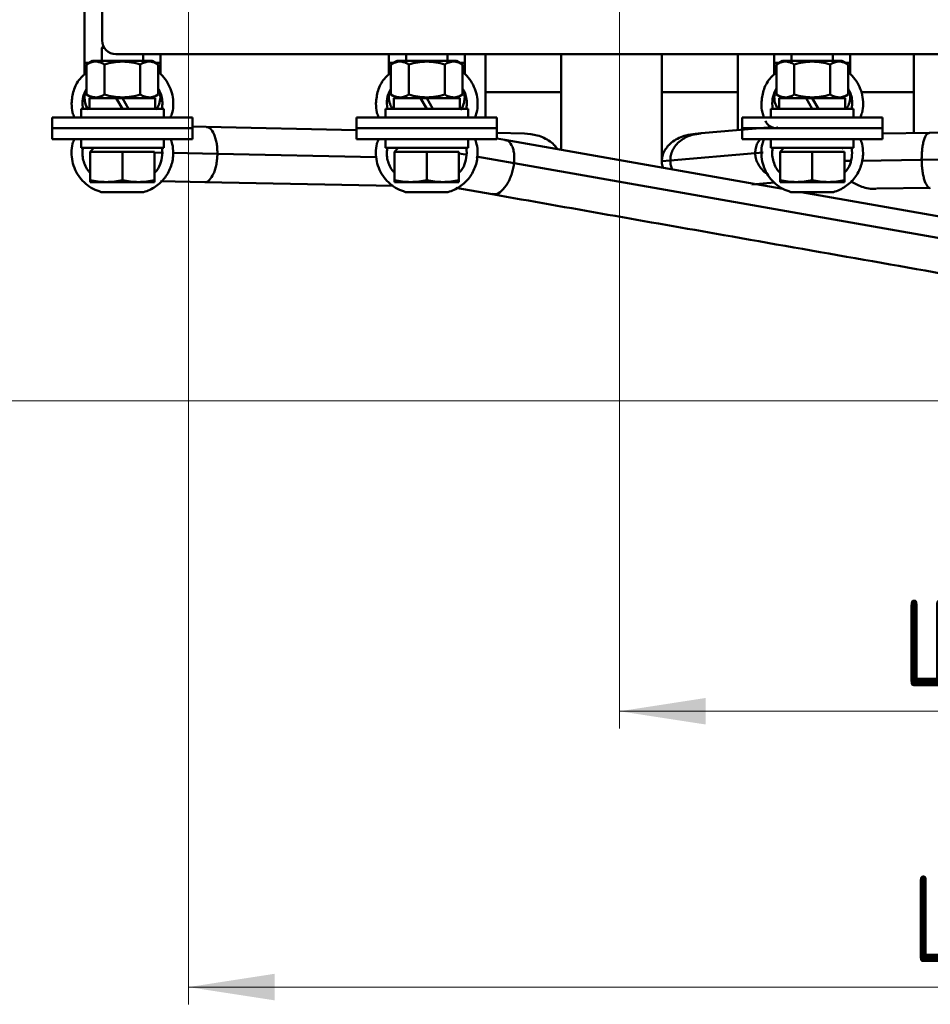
# Model space of a CAD drawing. Header units: millimetres. Extents: x 0 to 743, y 0 to 1050.
# Tile 4 of 7: x 179 to 311, y 634 to 777. Entities that reach past the tile are written whole.
import ezdxf

# ---------------------------------------------------------------- set-up
doc = ezdxf.new("R2010")
doc.units = ezdxf.units.MM
doc.header["$LTSCALE"] = 2.5
doc.linetypes.add('SLD-Сплошная', pattern=[0])
doc.styles.add('SLDTEXTSTYLE0', font='TXT', dxfattribs={"width": 0.7})
doc.styles.add('SLDTEXTSTYLE1', font='TXT', dxfattribs={"width": 0.7, "bigfont": 'bigfont'})
doc.dimstyles.new('SLDDIMSTYLE0', dxfattribs={"dimtxt": 12.5, "dimasz": 12.5, "dimexe": 0, "dimexo": 0.0625, "dimgap": 3.125, "dimtad": 2, "dimdec": 1, "dimrnd": 1e-09, "dimzin": 12, "dimdsep": 46, "dimtxsty": 'SLDTEXTSTYLE0', "dimsah": 1, "dimcen": 0.09, "dimadec": 0, "dimazin": 3, "dimtfac": 1, "dimtdec": 3, "dimtofl": 0, "dimtmove": 0, "dimatfit": 3, "dimfxl": 0, "dimfrac": 2, "dimtolj": 1, "dimtzin": 12, "dimarcsym": 0})

# ---------------------------------------------------------------- blocks, each defined once
blk = doc.blocks.new('_D_3')
at = {"color": 7, "linetype": 'SLD-Сплошная', "lineweight": 0}
for p, q in [((203.43, 789.87), (203.43, 634.1)), ((428.43, 789.87), (428.43, 634.1)), ((203.43, 636.6), (428.43, 636.6))]:
    blk.add_line(p, q, dxfattribs=at)
at = {"color": 7, "linetype": 'SLD-Сплошная', "lineweight": 18}
for points in [[(203.43, 636.6), (215.93, 634.68), (215.93, 638.53)], [(428.43, 636.6), (415.93, 638.53), (415.93, 634.68)]]:
    blk.add_solid(points, dxfattribs=at)
at = {"color": 7, "linetype": 'SLD-Сплошная', "lineweight": 18, "insert": (308.38, 652.72), "char_height": 12.5, "attachment_point": 1, "style": 'SLDTEXTSTYLE1'}
blk.add_mtext('Ш1', dxfattribs=at)
blk = doc.blocks.new('_D_4')
at = {"color": 7, "linetype": 'SLD-Сплошная', "lineweight": 0}
for p, q in [((265.93, 789.87), (265.93, 674.1)), ((365.93, 789.87), (365.93, 674.1)), ((265.93, 676.6), (365.93, 676.6))]:
    blk.add_line(p, q, dxfattribs=at)
at = {"color": 7, "linetype": 'SLD-Сплошная', "lineweight": 18}
for points in [[(265.93, 676.6), (278.43, 674.68), (278.43, 678.53)], [(365.93, 676.6), (353.43, 678.53), (353.43, 674.68)]]:
    blk.add_solid(points, dxfattribs=at)
at = {"color": 7, "linetype": 'SLD-Сплошная', "lineweight": 18, "insert": (307.04, 692.72), "char_height": 12.5, "attachment_point": 1, "style": 'SLDTEXTSTYLE1'}
blk.add_mtext('Ш2', dxfattribs=at)
blk = doc.blocks.new('_D_6')
at = {"color": 7, "linetype": 'SLD-Сплошная', "lineweight": 0}
for p, q in [((192.9, 961.89), (118.43, 961.89)), ((120.93, 721.6), (120.93, 961.89)), ((335.45, 721.6), (118.43, 721.6))]:
    blk.add_line(p, q, dxfattribs=at)
at = {"color": 7, "linetype": 'SLD-Сплошная', "lineweight": 18}
for points in [[(120.93, 961.89), (119.01, 949.39), (122.85, 949.39)], [(120.93, 721.6), (122.85, 734.1), (119.01, 734.1)]]:
    blk.add_solid(points, dxfattribs=at)
at = {"color": 7, "linetype": 'SLD-Сплошная', "lineweight": 18, "insert": (104.81, 838.2), "char_height": 12.5, "attachment_point": 1, "rotation": 90, "style": 'SLDTEXTSTYLE1'}
blk.add_mtext('Г', dxfattribs=at)

msp = doc.modelspace()

# ---------------------------------------------------------------- linework, layer by layer
at = {"color": 7, "linetype": 'SLD-Сплошная', "lineweight": 50}
for p, q in [((190.93, 773.89), (190.93, 808.89)), ((188.37, 786.05), (188.37, 770.64)), ((191.11, 773.05), (190.87, 772.81)), ((190.87, 772.81), (190.87, 770.92)), ((191.25, 772.81), (190.87, 772.81)), ((192.93, 771.89), (438.93, 771.89)), ((196.87, 770.92), (196.87, 771.89)), ((199.37, 770.64), (199.37, 771.89)), ((232.49, 771.89), (232.49, 770.64)), ((234.99, 771.89), (234.99, 770.92)), ((240.99, 770.92), (240.99, 771.89)), ((243.49, 770.64), (243.49, 771.89)), ((246.49, 766.39), (246.49, 771.89)), ((257.49, 771.89), (257.49, 766.39)), ((272.06, 766.39), (272.06, 771.89)), ((283.06, 771.89), (283.06, 766.39)), ((288.37, 771.89), (288.37, 770.64)), ((290.87, 771.89), (290.87, 770.92)), ((296.87, 770.92), (296.87, 771.89)), ((299.37, 770.64), (299.37, 771.89)), ((308.58, 766.39), (308.58, 771.89)), ((188.37, 770.64), (188.37, 768.92)), ((189.55, 770.92), (188.67, 770.41)), ((188.67, 766.03), (188.67, 770.41)), ((189.55, 770.92), (198.18, 770.92)), ((191.27, 770.41), (191.27, 766.03)), ((196.46, 766.03), (196.46, 770.41)), ((199.06, 770.41), (198.18, 770.92)), ((199.06, 766.03), (199.06, 770.41)), ((199.37, 769), (199.37, 770.64)), ((232.49, 770.64), (232.49, 768.92)), ((233.68, 770.92), (232.79, 770.41)), ((232.79, 766.03), (232.79, 770.41)), ((233.68, 770.92), (242.3, 770.92)), ((235.39, 770.41), (235.39, 766.03)), ((240.59, 766.03), (240.59, 770.41)), ((243.19, 770.41), (242.3, 770.92)), ((243.19, 766.03), (243.19, 770.41)), ((243.49, 769), (243.49, 770.64)), ((288.37, 770.64), (288.37, 768.92)), ((289.55, 770.92), (288.67, 770.41)), ((288.67, 766.03), (288.67, 770.41)), ((289.55, 770.92), (298.18, 770.92)), ((291.27, 770.41), (291.27, 766.03)), ((296.46, 766.03), (296.46, 770.41)), ((299.06, 770.41), (298.18, 770.92)), ((299.06, 766.03), (299.06, 770.41)), ((299.37, 769), (299.37, 770.64)), ((188.67, 766.03), (189.55, 765.52)), ((189.09, 765.52), (189.09, 763.97)), ((189.09, 765.52), (192.97, 765.52)), ((192.97, 765.52), (193.87, 765.52)), ((193.87, 763.97), (192.97, 765.52)), ((193.87, 765.52), (198.64, 765.52)), ((193.87, 765.52), (194.76, 763.97)), ((198.18, 765.52), (199.06, 766.03)), ((198.64, 763.97), (198.64, 765.52)), ((232.79, 766.03), (233.68, 765.52)), ((233.21, 765.52), (233.21, 763.97)), ((233.21, 765.52), (237.09, 765.52)), ((237.09, 765.52), (237.99, 765.52)), ((237.99, 763.97), (237.09, 765.52)), ((237.99, 765.52), (238.88, 763.97)), ((237.99, 765.52), (242.76, 765.52)), ((242.3, 765.52), (243.19, 766.03)), ((242.76, 763.97), (242.76, 765.52)), ((246.49, 762.69), (246.49, 766.39)), ((257.49, 766.39), (257.49, 757.91)), ((272.06, 756.39), (272.06, 766.39)), ((283.06, 766.39), (283.06, 760.79)), ((288.67, 766.03), (289.55, 765.52)), ((289.09, 765.52), (289.09, 763.97)), ((292.97, 765.52), (289.09, 765.52)), ((292.97, 765.52), (293.87, 765.52)), ((293.87, 763.97), (292.97, 765.52)), ((293.87, 765.52), (294.76, 763.97)), ((298.64, 765.52), (293.87, 765.52)), ((298.18, 765.52), (299.06, 766.03)), ((298.64, 763.97), (298.64, 765.52)), ((308.58, 760.46), (308.58, 766.39)), ((187.87, 763.97), (187.87, 762.72)), ((187.87, 763.97), (193.87, 763.97)), ((188.07, 764.74), (188.15, 763.97)), ((193.87, 763.97), (199.87, 763.97)), ((199.87, 762.72), (199.87, 763.97)), ((231.99, 763.97), (231.99, 762.72)), ((237.99, 763.97), (231.99, 763.97)), ((232.19, 764.74), (232.28, 763.97)), ((243.99, 763.97), (237.99, 763.97)), ((243.99, 762.72), (243.99, 763.97)), ((287.87, 763.97), (287.87, 762.72)), ((293.87, 763.97), (287.87, 763.97)), ((288.07, 764.74), (288.15, 763.97)), ((299.87, 763.97), (293.87, 763.97)), ((299.87, 762.72), (299.87, 763.97)), ((183.69, 762.72), (183.69, 761.15)), ((204.04, 761.15), (204.04, 762.72)), ((227.82, 762.72), (227.82, 761.15)), ((248.16, 761.15), (248.16, 762.72)), ((283.69, 762.72), (283.69, 761.15)), ((304.04, 761.15), (304.04, 762.72)), ((183.69, 761.15), (183.69, 759.58)), ((206.02, 761.35), (204.04, 761.39)), ((204.04, 759.58), (204.04, 761.15)), ((227.82, 760.89), (206.02, 761.35)), ((227.82, 761.15), (227.82, 759.58)), ((248.16, 759.58), (248.16, 761.15)), ((288.03, 761.31), (277.78, 760.43)), ((283.69, 761.15), (283.69, 759.58)), ((304.04, 759.58), (304.04, 761.15)), ((252.14, 760.39), (248.16, 760.47)), ((249.32, 759.47), (248.16, 759.68)), ((277.74, 760.43), (276.92, 760.36)), ((310.86, 760.5), (304.04, 760.4)), ((327.82, 760.73), (310.85, 760.5)), ((187.87, 759.58), (187.87, 758.33)), ((193.87, 758.33), (187.87, 758.33)), ((189.74, 758.33), (189.2, 757.73)), ((199.87, 758.33), (193.87, 758.33)), ((199.66, 757.56), (199.58, 758.33)), ((199.87, 758.33), (199.87, 759.58)), ((231.99, 759.58), (231.99, 758.33)), ((237.99, 758.33), (231.99, 758.33)), ((233.86, 758.33), (233.32, 757.73)), ((243.99, 758.33), (237.99, 758.33)), ((243.79, 757.56), (243.7, 758.33)), ((243.99, 758.33), (243.99, 759.58)), ((249.31, 759.41), (249.38, 759.4)), ((285.46, 753.1), (249.32, 759.47)), ((287.87, 759.58), (287.87, 758.33)), ((293.87, 758.33), (287.87, 758.33)), ((289.74, 758.33), (289.2, 757.73)), ((299.87, 758.33), (293.87, 758.33)), ((298.18, 758.16), (298.3, 758.33)), ((299.66, 757.56), (299.58, 758.33)), ((299.87, 758.33), (299.87, 759.58)), ((189.2, 753.61), (189.2, 757.73)), ((191.53, 757.73), (189.2, 757.73)), ((193.87, 757.73), (191.53, 757.73)), ((193.87, 753.61), (193.87, 757.73)), ((196.2, 757.73), (193.87, 757.73)), ((198.53, 757.73), (196.2, 757.73)), ((198.53, 753.61), (198.53, 757.73)), ((233.32, 753.61), (233.32, 757.73)), ((235.66, 757.73), (233.32, 757.73)), ((237.99, 757.73), (235.66, 757.73)), ((237.99, 753.61), (237.99, 757.73)), ((240.32, 757.73), (237.99, 757.73)), ((242.66, 757.73), (240.32, 757.73)), ((242.66, 753.61), (242.66, 757.73)), ((285.6, 757.54), (273.29, 756.49)), ((286.75, 757.64), (285.6, 757.54)), ((289.2, 753.61), (289.2, 757.73)), ((291.53, 757.73), (289.2, 757.73)), ((293.87, 757.73), (291.53, 757.73)), ((293.87, 753.61), (293.87, 757.73)), ((296.2, 757.73), (293.87, 757.73)), ((298.53, 757.73), (296.2, 757.73)), ((298.53, 753.61), (298.53, 757.73)), ((324.82, 743.02), (250.64, 756.09)), ((273.29, 756.49), (272.06, 756.39)), ((189.2, 753.35), (191.53, 753.35)), ((191.53, 753.35), (196.2, 753.35)), ((196.2, 753.35), (198.53, 753.35)), ((199.39, 753.48), (205.8, 753.35)), ((205.81, 753.35), (233.14, 752.78)), ((233.32, 753.35), (235.66, 753.35)), ((235.66, 753.35), (240.32, 753.35)), ((240.32, 753.35), (242.66, 753.35)), ((242.21, 752.49), (247.46, 751.57)), ((285.09, 753), (288.38, 753.28)), ((289.63, 752.37), (285.73, 753.05)), ((289.2, 753.35), (291.53, 753.35)), ((291.53, 753.35), (296.2, 753.35)), ((296.2, 753.35), (298.53, 753.35)), ((303.18, 752.39), (310.98, 752.5)), ((196.94, 751.9), (190.79, 751.9)), ((241.06, 751.9), (234.91, 751.9)), ((296.94, 751.9), (290.79, 751.9)), ((323.5, 746.4), (292.28, 751.9))]:
    msp.add_line(p, q, dxfattribs=at)
at = {"color": 8, "linetype": 'SLD-Сплошная', "lineweight": 50}
for p, q in [((199.5, 757.6), (198.53, 757.62)), ((207.64, 757.43), (201.14, 757.56)), ((230.69, 756.95), (207.64, 757.43)), ((243.58, 757.34), (242.66, 757.5)), ((250.64, 756.09), (245.14, 757.06)), ((309.73, 756.56), (330.7, 756.85)), ((298.53, 756.4), (299.33, 756.41)), ((300.96, 756.43), (309.73, 756.56))]:
    msp.add_line(p, q, dxfattribs=at)
at = {"color": 7, "linetype": 'SLD-Сплошная', "lineweight": 50}
msp.add_arc((192.93, 773.89), 2, 180, 270, dxfattribs=at)
at = {"color": 8, "linetype": 'SLD-Сплошная', "lineweight": 50}
for points, knots in [([(188.37, 770.64), (188.39, 770.64), (188.43, 770.64), (188.68, 770.64), (188.95, 770.64), (189.06, 770.64)], [0, 0, 0, 0, 0.355385, 0.743217, 1, 1, 1, 1]), ([(198.67, 770.64), (198.78, 770.64), (199.05, 770.64), (199.31, 770.64), (199.35, 770.64), (199.37, 770.64)], [0, 0, 0, 0, 0.256783, 0.644615, 1, 1, 1, 1]), ([(232.49, 770.64), (232.51, 770.64), (232.55, 770.64), (232.8, 770.64), (233.08, 770.64), (233.18, 770.64)], [0, 0, 0, 0, 0.355385, 0.743217, 1, 1, 1, 1]), ([(242.8, 770.64), (242.9, 770.64), (243.18, 770.64), (243.43, 770.64), (243.47, 770.64), (243.49, 770.64)], [0, 0, 0, 0, 0.256783, 0.644615, 1, 1, 1, 1]), ([(288.37, 770.64), (288.39, 770.64), (288.43, 770.64), (288.68, 770.64), (288.95, 770.64), (289.06, 770.64)], [0, 0, 0, 0, 0.355385, 0.743217, 1, 1, 1, 1]), ([(298.67, 770.64), (298.78, 770.64), (299.05, 770.64), (299.31, 770.64), (299.35, 770.64), (299.37, 770.64)], [0, 0, 0, 0, 0.256783, 0.644615, 1, 1, 1, 1]), ([(300.97, 766.39), (301, 766.39), (301.64, 766.39), (303.1, 766.39), (305.13, 766.39), (306.71, 766.39), (307.69, 766.39), (308.21, 766.39), (308.52, 766.39), (308.56, 766.39), (308.58, 766.39)], [0, 0, 0, 0, 0.009947, 0.222352, 0.434758, 0.649501, 0.749147, 0.840562, 0.923761, 1, 1, 1, 1]), ([(206.04, 761.32), (206.23, 761.28), (206.64, 761.2), (207.09, 760.5), (207.39, 759.65), (207.54, 758.94), (207.63, 758.19), (207.63, 757.67), (207.64, 757.43)], [0, 0, 0, 0, 0.249962, 0.534911, 0.667136, 0.788436, 0.898836, 1, 1, 1, 1]), ([(288.59, 761.14), (288.65, 761.18), (288.74, 761.23), (288.84, 761.24), (288.87, 761.25)], [0, 0, 0, 0, 0.6862335, 1, 1, 1, 1]), ([(273.29, 756.49), (273.31, 756.74), (273.34, 757.25), (273.62, 758), (274.09, 758.72), (274.99, 759.57), (276.26, 760.24), (277.34, 760.34), (277.78, 760.37)], [0, 0, 0, 0, 0.106574, 0.222878, 0.350666, 0.489962, 0.79015, 1, 1, 1, 1]), ([(309.73, 756.56), (309.73, 756.8), (309.74, 757.31), (309.8, 758.07), (309.9, 758.78), (310.1, 759.63), (310.43, 760.35), (310.72, 760.44), (310.86, 760.48)], [0, 0, 0, 0, 0.099325, 0.207718, 0.326813, 0.456634, 0.736403, 1, 1, 1, 1]), ([(249.38, 759.4), (249.46, 759.4), (249.81, 759.4), (250.2, 758.93), (250.51, 758.19), (250.65, 757.54), (250.7, 756.83), (250.66, 756.33), (250.64, 756.09)], [0, 0, 0, 0, 0.097738, 0.440519, 0.599579, 0.745498, 0.878304, 1, 1, 1, 1]), ([(285.6, 757.54), (285.62, 757.78), (285.65, 758.29), (285.9, 759), (286.19, 759.39), (286.32, 759.58)], [0, 0, 0, 0, 0.327866, 0.685665, 1, 1, 1, 1]), ([(207.64, 757.43), (207.63, 757.18), (207.61, 756.67), (207.5, 755.91), (207.33, 755.19), (207, 754.3), (206.5, 753.61), (206.06, 753.27), (205.85, 753.35), (205.85, 753.35)], [0, 0, 0, 0, 0.097743, 0.20441, 0.321609, 0.449363, 0.724677, 0.996995, 1, 1, 1, 1]), ([(287.36, 754.57), (287.27, 754.61), (286.91, 754.78), (286.44, 755.32), (285.95, 756.02), (285.66, 756.78), (285.62, 757.29), (285.6, 757.54)], [0, 0, 0, 0, 0.0828189, 0.3435727, 0.5827845, 0.8004992, 1, 1, 1, 1]), ([(250.64, 756.09), (250.61, 755.85), (250.54, 755.34), (250.33, 754.57), (250.05, 753.81), (249.55, 752.86), (248.84, 752.01), (248.09, 751.53), (247.68, 751.6), (247.54, 751.63)], [0, 0, 0, 0, 0.085235, 0.178251, 0.280452, 0.391856, 0.631938, 0.869406, 1, 1, 1, 1]), ([(273.59, 755.2), (273.51, 755.38), (273.33, 755.79), (273.31, 756.24), (273.29, 756.49)], [0, 0, 0, 0, 0.453747, 1, 1, 1, 1]), ([(310.98, 752.51), (310.98, 752.51), (310.83, 752.41), (310.52, 752.74), (310.17, 753.43), (309.95, 754.32), (309.83, 755.04), (309.75, 755.8), (309.74, 756.31), (309.73, 756.56)], [0, 0, 0, 0, 0.012792, 0.282437, 0.555048, 0.681548, 0.797596, 0.903216, 1, 1, 1, 1])]:
    msp.add_open_spline(points, degree=3, knots=knots, dxfattribs=at)
at = {"color": 7, "linetype": 'SLD-Сплошная', "lineweight": 50}
for points, knots in [([(188.67, 770.41), (189.09, 770.66), (189.53, 770.81), (190.19, 770.81), (190.41, 770.78), (190.84, 770.64), (191.06, 770.53), (191.27, 770.41)], [0, 0, 0, 0, 0.5, 0.5, 0.75, 0.75, 1, 1, 1, 1]), ([(196.46, 770.41), (196.89, 770.66), (197.32, 770.81), (197.98, 770.81), (198.2, 770.78), (198.64, 770.64), (198.85, 770.53), (199.06, 770.41)], [0, 0, 0, 0, 0.5, 0.5, 0.75, 0.75, 1, 1, 1, 1]), ([(232.79, 770.41), (233.22, 770.66), (233.65, 770.81), (234.31, 770.81), (234.53, 770.78), (234.96, 770.64), (235.18, 770.53), (235.39, 770.41)], [0, 0, 0, 0, 0.5, 0.5, 0.75, 0.75, 1, 1, 1, 1]), ([(235.39, 770.41), (236.24, 770.66), (237.1, 770.81), (238.88, 770.81), (239.74, 770.66), (240.59, 770.41)], [0, 0, 0, 0, 0.5, 0.5, 1, 1, 1, 1]), ([(240.59, 770.41), (241.01, 770.66), (241.44, 770.81), (242.11, 770.81), (242.33, 770.78), (242.76, 770.64), (242.97, 770.53), (243.19, 770.41)], [0, 0, 0, 0, 0.5, 0.5, 0.75, 0.75, 1, 1, 1, 1]), ([(288.67, 770.41), (289.09, 770.66), (289.53, 770.81), (290.19, 770.81), (290.41, 770.78), (290.84, 770.64), (291.06, 770.53), (291.27, 770.41)], [0, 0, 0, 0, 0.5, 0.5, 0.75, 0.75, 1, 1, 1, 1]), ([(296.46, 770.41), (296.89, 770.66), (297.32, 770.81), (297.98, 770.81), (298.2, 770.78), (298.64, 770.64), (298.85, 770.53), (299.06, 770.41)], [0, 0, 0, 0, 0.5, 0.5, 0.75, 0.75, 1, 1, 1, 1]), ([(186.5, 764.74), (186.56, 765.37), (186.69, 766.63), (187.5, 768.22), (188.33, 768.93), (188.67, 769.22)], [0, 0, 0, 0, 0.368911, 0.737821, 1, 1, 1, 1]), ([(199.06, 769.28), (199.1, 769.26), (199.5, 768.99), (200.09, 768.28), (200.76, 767.19), (201.16, 765.96), (201.28, 764.68), (201.18, 763.57), (200.93, 762.95), (200.85, 762.72)], [0, 0, 0, 0, 0.020209, 0.196125, 0.37204, 0.547956, 0.723872, 0.899787, 1, 1, 1, 1]), ([(230.62, 764.74), (230.68, 765.37), (230.81, 766.63), (231.62, 768.22), (232.45, 768.93), (232.79, 769.22)], [0, 0, 0, 0, 0.368911, 0.737821, 1, 1, 1, 1]), ([(243.19, 769.28), (243.23, 769.26), (243.62, 768.99), (244.21, 768.28), (244.88, 767.19), (245.28, 765.96), (245.4, 764.68), (245.3, 763.57), (245.06, 762.95), (244.97, 762.72)], [0, 0, 0, 0, 0.020209, 0.1961247, 0.3720403, 0.5479559, 0.7238716, 0.8997872, 1, 1, 1, 1]), ([(286.5, 764.74), (286.56, 765.37), (286.69, 766.63), (287.5, 768.22), (288.33, 768.93), (288.67, 769.22)], [0, 0, 0, 0, 0.368911, 0.737821, 1, 1, 1, 1]), ([(299.06, 769.28), (299.1, 769.26), (299.5, 768.99), (300.09, 768.28), (300.76, 767.19), (301.16, 765.96), (301.28, 764.68), (301.18, 763.57), (300.93, 762.95), (300.85, 762.72)], [0, 0, 0, 0, 0.020209, 0.196125, 0.37204, 0.547956, 0.723872, 0.899787, 1, 1, 1, 1]), ([(188.67, 766.84), (188.52, 766.58), (188.15, 765.94), (188.1, 765.19), (188.07, 764.74)], [0, 0, 0, 0, 0.392798, 1, 1, 1, 1]), ([(188.37, 765.64), (188.39, 765.99), (188.41, 766.43), (188.63, 766.8), (188.67, 766.88)], [0, 0, 0, 0, 0.801927, 1, 1, 1, 1]), ([(199.58, 763.97), (199.62, 764.2), (199.7, 764.72), (199.61, 765.56), (199.4, 766.32), (199.15, 766.73), (199.06, 766.89)], [0, 0, 0, 0, 0.2240128, 0.52509, 0.8261672, 1, 1, 1, 1]), ([(199.06, 766.84), (199.14, 766.69), (199.34, 766.31), (199.36, 765.89), (199.37, 765.64)], [0, 0, 0, 0, 0.404709, 1, 1, 1, 1]), ([(232.79, 766.84), (232.65, 766.58), (232.27, 765.94), (232.22, 765.19), (232.19, 764.74)], [0, 0, 0, 0, 0.392798, 1, 1, 1, 1]), ([(232.49, 765.64), (232.51, 765.99), (232.53, 766.43), (232.75, 766.8), (232.79, 766.88)], [0, 0, 0, 0, 0.801927, 1, 1, 1, 1]), ([(243.7, 763.97), (243.74, 764.2), (243.83, 764.72), (243.73, 765.56), (243.53, 766.32), (243.28, 766.73), (243.19, 766.89)], [0, 0, 0, 0, 0.224013, 0.52509, 0.826167, 1, 1, 1, 1]), ([(243.19, 766.84), (243.27, 766.69), (243.46, 766.31), (243.48, 765.89), (243.49, 765.64)], [0, 0, 0, 0, 0.404709, 1, 1, 1, 1]), ([(288.67, 766.84), (288.52, 766.58), (288.15, 765.94), (288.1, 765.19), (288.07, 764.74)], [0, 0, 0, 0, 0.392798, 1, 1, 1, 1]), ([(288.37, 765.64), (288.39, 765.99), (288.41, 766.43), (288.63, 766.8), (288.67, 766.88)], [0, 0, 0, 0, 0.801927, 1, 1, 1, 1]), ([(299.58, 763.97), (299.62, 764.2), (299.7, 764.72), (299.61, 765.56), (299.4, 766.32), (299.15, 766.73), (299.06, 766.89)], [0, 0, 0, 0, 0.224013, 0.52509, 0.826167, 1, 1, 1, 1]), ([(299.06, 766.84), (299.14, 766.69), (299.34, 766.31), (299.36, 765.89), (299.37, 765.64)], [0, 0, 0, 0, 0.404709, 1, 1, 1, 1]), ([(188.97, 763.83), (188.95, 763.86), (188.68, 764.14), (188.44, 764.78), (188.39, 765.39), (188.37, 765.64)], [0, 0, 0, 0, 0.049035, 0.613163, 1, 1, 1, 1]), ([(191.27, 766.03), (190.84, 765.79), (190.41, 765.63), (189.75, 765.63), (189.53, 765.67), (189.1, 765.81), (188.88, 765.91), (188.67, 766.03)], [0, 0, 0, 0, 0.5, 0.5, 0.75, 0.75, 1, 1, 1, 1]), ([(196.46, 766.03), (195.62, 765.79), (194.75, 765.63), (192.98, 765.63), (192.12, 765.79), (191.27, 766.03)], [0, 0, 0, 0, 0.5, 0.5, 1, 1, 1, 1]), ([(199.06, 766.03), (198.64, 765.79), (198.21, 765.63), (197.55, 765.63), (197.32, 765.67), (196.89, 765.81), (196.68, 765.91), (196.46, 766.03)], [0, 0, 0, 0, 0.5, 0.5, 0.75, 0.75, 1, 1, 1, 1]), ([(199.37, 765.64), (199.34, 765.29), (199.28, 764.65), (198.93, 764.11), (198.77, 763.86)], [0, 0, 0, 0, 0.544688, 1, 1, 1, 1]), ([(232.49, 765.64), (232.52, 765.29), (232.57, 764.69), (232.89, 764.18), (233.03, 763.97)], [0, 0, 0, 0, 0.58366, 1, 1, 1, 1]), ([(235.39, 766.03), (234.97, 765.79), (234.54, 765.63), (233.87, 765.63), (233.65, 765.67), (233.22, 765.81), (233.01, 765.91), (232.79, 766.03)], [0, 0, 0, 0, 0.5, 0.5, 0.75, 0.75, 1, 1, 1, 1]), ([(240.59, 766.03), (239.74, 765.79), (238.88, 765.63), (237.1, 765.63), (236.24, 765.79), (235.39, 766.03)], [0, 0, 0, 0, 0.5, 0.5, 1, 1, 1, 1]), ([(243.19, 766.03), (242.76, 765.79), (242.33, 765.63), (241.67, 765.63), (241.45, 765.67), (241.01, 765.81), (240.8, 765.91), (240.59, 766.03)], [0, 0, 0, 0, 0.5, 0.5, 0.75, 0.75, 1, 1, 1, 1]), ([(242.88, 763.83), (242.9, 763.86), (243.18, 764.14), (243.41, 764.78), (243.47, 765.39), (243.49, 765.64)], [0, 0, 0, 0, 0.0490347, 0.6131626, 1, 1, 1, 1]), ([(246.49, 766.39), (246.49, 766.39), (246.6, 766.39), (247.01, 766.39), (247.18, 766.39), (247.59, 766.39), (247.83, 766.39), (248.63, 766.39), (249.28, 766.39), (250.64, 766.39), (251.34, 766.39), (252.63, 766.39), (253.33, 766.39), (254.69, 766.39), (255.34, 766.39), (256.14, 766.39), (256.38, 766.39), (256.8, 766.39), (256.97, 766.39), (257.37, 766.39), (257.49, 766.39), (257.49, 766.39)], [0, 0, 0, 0, 0.125, 0.125, 0.1875, 0.1875, 0.25, 0.25, 0.375, 0.375, 0.5, 0.5, 0.625, 0.625, 0.75, 0.75, 0.8125, 0.8125, 0.875, 0.875, 1, 1, 1, 1]), ([(272.06, 766.39), (272.06, 766.39), (272.18, 766.39), (272.58, 766.39), (272.75, 766.39), (273.17, 766.39), (273.41, 766.39), (274.21, 766.39), (274.86, 766.39), (276.22, 766.39), (276.92, 766.39), (278.21, 766.39), (278.91, 766.39), (280.26, 766.39), (280.92, 766.39), (281.72, 766.39), (281.96, 766.39), (282.37, 766.39), (282.54, 766.39), (282.95, 766.39), (283.06, 766.39), (283.06, 766.39)], [0, 0, 0, 0, 0.125, 0.125, 0.1875, 0.1875, 0.25, 0.25, 0.375, 0.375, 0.5, 0.5, 0.625, 0.625, 0.75, 0.75, 0.8125, 0.8125, 0.875, 0.875, 1, 1, 1, 1]), ([(288.88, 763.97), (288.71, 764.27), (288.42, 764.79), (288.38, 765.39), (288.37, 765.64)], [0, 0, 0, 0, 0.57599, 1, 1, 1, 1]), ([(291.27, 766.03), (290.84, 765.79), (290.41, 765.63), (289.75, 765.63), (289.53, 765.67), (289.1, 765.81), (288.88, 765.91), (288.67, 766.03)], [0, 0, 0, 0, 0.5, 0.5, 0.75, 0.75, 1, 1, 1, 1]), ([(296.46, 766.03), (295.62, 765.79), (294.75, 765.63), (292.98, 765.63), (292.12, 765.79), (291.27, 766.03)], [0, 0, 0, 0, 0.5, 0.5, 1, 1, 1, 1]), ([(299.06, 766.03), (298.64, 765.79), (298.21, 765.63), (297.55, 765.63), (297.32, 765.67), (296.89, 765.81), (296.68, 765.91), (296.46, 766.03)], [0, 0, 0, 0, 0.5, 0.5, 0.75, 0.75, 1, 1, 1, 1]), ([(299.37, 765.64), (299.34, 765.29), (299.28, 764.65), (298.93, 764.11), (298.77, 763.86)], [0, 0, 0, 0, 0.544688, 1, 1, 1, 1]), ([(186.89, 762.72), (186.8, 762.96), (186.54, 763.6), (186.52, 764.3), (186.5, 764.74)], [0, 0, 0, 0, 0.366784, 1, 1, 1, 1]), ([(231.01, 762.72), (230.92, 762.96), (230.67, 763.6), (230.64, 764.3), (230.62, 764.74)], [0, 0, 0, 0, 0.366784, 1, 1, 1, 1]), ([(286.89, 762.72), (286.8, 762.96), (286.54, 763.6), (286.52, 764.3), (286.5, 764.74)], [0, 0, 0, 0, 0.366784, 1, 1, 1, 1]), ([(183.69, 762.72), (183.69, 762.72), (183.96, 762.72), (184.98, 762.72), (185.73, 762.72), (187.61, 762.72), (188.74, 762.72), (191.2, 762.72), (192.54, 762.72), (195.2, 762.72), (196.53, 762.72), (198.99, 762.72), (200.12, 762.72), (202, 762.72), (202.76, 762.72), (203.78, 762.72), (204.04, 762.72), (204.04, 762.72)], [0, 0, 0, 0, 0.125, 0.125, 0.25, 0.25, 0.375, 0.375, 0.5, 0.5, 0.625, 0.625, 0.75, 0.75, 0.875, 0.875, 1, 1, 1, 1]), ([(227.82, 762.72), (227.82, 762.72), (228.08, 762.72), (229.1, 762.72), (229.85, 762.72), (231.74, 762.72), (232.87, 762.72), (235.33, 762.72), (236.66, 762.72), (239.32, 762.72), (240.65, 762.72), (243.11, 762.72), (244.24, 762.72), (246.12, 762.72), (246.88, 762.72), (247.9, 762.72), (248.16, 762.72), (248.16, 762.72)], [0, 0, 0, 0, 0.125, 0.125, 0.25, 0.25, 0.375, 0.375, 0.5, 0.5, 0.625, 0.625, 0.75, 0.75, 0.875, 0.875, 1, 1, 1, 1]), ([(283.69, 762.72), (283.69, 762.72), (283.96, 762.72), (284.98, 762.72), (285.73, 762.72), (287.61, 762.72), (288.74, 762.72), (291.2, 762.72), (292.54, 762.72), (295.2, 762.72), (296.53, 762.72), (298.99, 762.72), (300.12, 762.72), (302, 762.72), (302.76, 762.72), (303.78, 762.72), (304.04, 762.72), (304.04, 762.72)], [0, 0, 0, 0, 0.125, 0.125, 0.25, 0.25, 0.375, 0.375, 0.5, 0.5, 0.625, 0.625, 0.75, 0.75, 0.875, 0.875, 1, 1, 1, 1]), ([(204.04, 761.15), (204.04, 761.15), (203.78, 761.15), (202.76, 761.15), (202, 761.15), (200.12, 761.15), (198.99, 761.15), (196.53, 761.15), (195.2, 761.15), (192.54, 761.15), (191.2, 761.15), (188.74, 761.15), (187.61, 761.15), (185.73, 761.15), (184.98, 761.15), (183.96, 761.15), (183.69, 761.15), (183.69, 761.15)], [0, 0, 0, 0, 0.125, 0.125, 0.25, 0.25, 0.375, 0.375, 0.5, 0.5, 0.625, 0.625, 0.75, 0.75, 0.875, 0.875, 1, 1, 1, 1]), ([(183.69, 761.15), (183.69, 761.15), (183.96, 761.15), (184.98, 761.15), (185.73, 761.15), (187.61, 761.15), (188.74, 761.15), (191.2, 761.15), (192.54, 761.15), (195.2, 761.15), (196.53, 761.15), (198.99, 761.15), (200.12, 761.15), (202, 761.15), (202.76, 761.15), (203.78, 761.15), (204.04, 761.15), (204.04, 761.15)], [0, 0, 0, 0, 0.125, 0.125, 0.25, 0.25, 0.375, 0.375, 0.5, 0.5, 0.625, 0.625, 0.75, 0.75, 0.875, 0.875, 1, 1, 1, 1]), ([(248.16, 761.15), (248.16, 761.15), (247.9, 761.15), (246.88, 761.15), (246.12, 761.15), (244.24, 761.15), (243.11, 761.15), (240.65, 761.15), (239.32, 761.15), (236.66, 761.15), (235.33, 761.15), (232.87, 761.15), (231.74, 761.15), (229.85, 761.15), (229.1, 761.15), (228.08, 761.15), (227.82, 761.15), (227.82, 761.15)], [0, 0, 0, 0, 0.125, 0.125, 0.25, 0.25, 0.375, 0.375, 0.5, 0.5, 0.625, 0.625, 0.75, 0.75, 0.875, 0.875, 1, 1, 1, 1]), ([(227.82, 761.15), (227.82, 761.15), (228.08, 761.15), (229.1, 761.15), (229.85, 761.15), (231.74, 761.15), (232.87, 761.15), (235.33, 761.15), (236.66, 761.15), (239.32, 761.15), (240.65, 761.15), (243.11, 761.15), (244.24, 761.15), (246.12, 761.15), (246.88, 761.15), (247.9, 761.15), (248.16, 761.15), (248.16, 761.15)], [0, 0, 0, 0, 0.125, 0.125, 0.25, 0.25, 0.375, 0.375, 0.5, 0.5, 0.625, 0.625, 0.75, 0.75, 0.875, 0.875, 1, 1, 1, 1]), ([(304.04, 761.15), (304.04, 761.15), (303.78, 761.15), (302.76, 761.15), (302, 761.15), (300.12, 761.15), (298.99, 761.15), (296.53, 761.15), (295.2, 761.15), (292.54, 761.15), (291.2, 761.15), (288.74, 761.15), (287.61, 761.15), (285.73, 761.15), (284.98, 761.15), (283.96, 761.15), (283.69, 761.15), (283.69, 761.15)], [0, 0, 0, 0, 0.125, 0.125, 0.25, 0.25, 0.375, 0.375, 0.5, 0.5, 0.625, 0.625, 0.75, 0.75, 0.875, 0.875, 1, 1, 1, 1]), ([(283.69, 761.15), (283.69, 761.15), (283.96, 761.15), (284.98, 761.15), (285.73, 761.15), (287.61, 761.15), (288.74, 761.15), (291.2, 761.15), (292.54, 761.15), (295.2, 761.15), (296.53, 761.15), (298.99, 761.15), (300.12, 761.15), (302, 761.15), (302.76, 761.15), (303.78, 761.15), (304.04, 761.15), (304.04, 761.15)], [0, 0, 0, 0, 0.125, 0.125, 0.25, 0.25, 0.375, 0.375, 0.5, 0.5, 0.625, 0.625, 0.75, 0.75, 0.875, 0.875, 1, 1, 1, 1]), ([(287.07, 762.2), (287.21, 761.9), (287.44, 761.65), (287.99, 761.28), (288.31, 761.17), (288.64, 761.15)], [0, 0, 0, 0, 0.5, 0.5, 1, 1, 1, 1]), ([(252.14, 760.37), (252.77, 760.32), (254.1, 760.21), (255.6, 759.47), (256.53, 758.71), (256.8, 758.29), (256.9, 758.14)], [0, 0, 0, 0, 0.346216, 0.725295, 0.901199, 1, 1, 1, 1]), ([(272.06, 756.39), (272.08, 756.63), (272.12, 757.14), (272.43, 757.9), (272.95, 758.62), (273.94, 759.48), (275.3, 760.16), (276.46, 760.26), (276.93, 760.3)], [0, 0, 0, 0, 0.107159, 0.224101, 0.35259, 0.49265, 0.794486, 1, 1, 1, 1]), ([(204.04, 759.58), (204.04, 759.58), (203.78, 759.58), (202.76, 759.58), (202, 759.58), (200.12, 759.58), (198.99, 759.58), (196.53, 759.58), (195.2, 759.58), (192.54, 759.58), (191.2, 759.58), (188.74, 759.58), (187.61, 759.58), (185.73, 759.58), (184.98, 759.58), (183.96, 759.58), (183.69, 759.58), (183.69, 759.58)], [0, 0, 0, 0, 0.125, 0.125, 0.25, 0.25, 0.375, 0.375, 0.5, 0.5, 0.625, 0.625, 0.75, 0.75, 0.875, 0.875, 1, 1, 1, 1]), ([(190.79, 751.9), (190.39, 752.04), (189.58, 752.32), (188.52, 753.07), (187.64, 754), (186.98, 755.11), (186.58, 756.34), (186.46, 757.62), (186.56, 758.73), (186.8, 759.35), (186.89, 759.58)], [0, 0, 0, 0, 0.132106, 0.264213, 0.396319, 0.528425, 0.660531, 0.792638, 0.924744, 1, 1, 1, 1]), ([(188.16, 758.33), (188.12, 758.1), (188.03, 757.58), (188.12, 756.74), (188.39, 755.87), (188.75, 755.16), (189.08, 754.82), (189.2, 754.69)], [0, 0, 0, 0, 0.172574, 0.404676, 0.636777, 0.868878, 1, 1, 1, 1]), ([(200.84, 759.58), (200.94, 759.34), (201.19, 758.7), (201.22, 758), (201.24, 757.56)], [0, 0, 0, 0, 0.366784, 1, 1, 1, 1]), ([(248.16, 759.58), (248.16, 759.58), (247.9, 759.58), (246.88, 759.58), (246.12, 759.58), (244.24, 759.58), (243.11, 759.58), (240.65, 759.58), (239.32, 759.58), (236.66, 759.58), (235.33, 759.58), (232.87, 759.58), (231.74, 759.58), (229.85, 759.58), (229.1, 759.58), (228.08, 759.58), (227.82, 759.58), (227.82, 759.58)], [0, 0, 0, 0, 0.125, 0.125, 0.25, 0.25, 0.375, 0.375, 0.5, 0.5, 0.625, 0.625, 0.75, 0.75, 0.875, 0.875, 1, 1, 1, 1]), ([(234.91, 751.9), (234.51, 752.04), (233.7, 752.32), (232.64, 753.07), (231.76, 754), (231.1, 755.11), (230.7, 756.34), (230.58, 757.62), (230.68, 758.73), (230.92, 759.35), (231.01, 759.58)], [0, 0, 0, 0, 0.132106, 0.264213, 0.396319, 0.528425, 0.660531, 0.792638, 0.924744, 1, 1, 1, 1]), ([(232.28, 758.33), (232.24, 758.1), (232.15, 757.58), (232.24, 756.74), (232.51, 755.87), (232.88, 755.16), (233.2, 754.82), (233.32, 754.69)], [0, 0, 0, 0, 0.172574, 0.404676, 0.636777, 0.868878, 1, 1, 1, 1]), ([(244.97, 759.58), (245.06, 759.34), (245.31, 758.7), (245.34, 758), (245.36, 757.56)], [0, 0, 0, 0, 0.366784, 1, 1, 1, 1]), ([(304.04, 759.58), (304.04, 759.58), (303.78, 759.58), (302.76, 759.58), (302, 759.58), (300.12, 759.58), (298.99, 759.58), (296.53, 759.58), (295.2, 759.58), (292.54, 759.58), (291.2, 759.58), (288.74, 759.58), (287.61, 759.58), (285.73, 759.58), (284.98, 759.58), (283.96, 759.58), (283.69, 759.58), (283.69, 759.58)], [0, 0, 0, 0, 0.125, 0.125, 0.25, 0.25, 0.375, 0.375, 0.5, 0.5, 0.625, 0.625, 0.75, 0.75, 0.875, 0.875, 1, 1, 1, 1]), ([(290.79, 751.9), (290.39, 752.04), (289.58, 752.32), (288.52, 753.07), (287.64, 754), (286.98, 755.11), (286.58, 756.34), (286.46, 757.62), (286.56, 758.73), (286.8, 759.35), (286.89, 759.58)], [0, 0, 0, 0, 0.132106, 0.264213, 0.396319, 0.528425, 0.660531, 0.792638, 0.924744, 1, 1, 1, 1]), ([(288.16, 758.33), (288.12, 758.1), (288.03, 757.58), (288.12, 756.74), (288.39, 755.87), (288.75, 755.16), (289.08, 754.82), (289.2, 754.69)], [0, 0, 0, 0, 0.172574, 0.404676, 0.636777, 0.868878, 1, 1, 1, 1]), ([(300.84, 759.58), (300.94, 759.34), (301.19, 758.7), (301.22, 758), (301.24, 757.56)], [0, 0, 0, 0, 0.366784, 1, 1, 1, 1]), ([(196.94, 751.9), (197.55, 752.07), (198.14, 752.34), (199.19, 753.06), (199.66, 753.5), (200.43, 754.52), (200.73, 755.09), (201.13, 756.29), (201.24, 756.93), (201.24, 757.56)], [0, 0, 0, 0, 0.25, 0.25, 0.5, 0.5, 0.75, 0.75, 1, 1, 1, 1]), ([(198.53, 754.72), (198.64, 754.83), (199.08, 755.24), (199.53, 756.23), (199.62, 757.12), (199.66, 757.56)], [0, 0, 0, 0, 0.142213, 0.571107, 1, 1, 1, 1]), ([(241.06, 751.9), (241.68, 752.07), (242.26, 752.34), (243.31, 753.06), (243.78, 753.5), (244.55, 754.52), (244.85, 755.09), (245.26, 756.29), (245.36, 756.93), (245.36, 757.56)], [0, 0, 0, 0, 0.25, 0.25, 0.5, 0.5, 0.75, 0.75, 1, 1, 1, 1]), ([(242.66, 754.72), (242.77, 754.83), (243.2, 755.24), (243.65, 756.23), (243.74, 757.12), (243.79, 757.56)], [0, 0, 0, 0, 0.142213, 0.571107, 1, 1, 1, 1]), ([(296.94, 751.9), (297.55, 752.07), (298.14, 752.34), (299.19, 753.06), (299.66, 753.5), (300.43, 754.52), (300.73, 755.09), (301.13, 756.29), (301.24, 756.93), (301.24, 757.56)], [0, 0, 0, 0, 0.25, 0.25, 0.5, 0.5, 0.75, 0.75, 1, 1, 1, 1]), ([(298.53, 754.72), (298.64, 754.83), (299.08, 755.24), (299.53, 756.23), (299.62, 757.12), (299.66, 757.56)], [0, 0, 0, 0, 0.142213, 0.571107, 1, 1, 1, 1]), ([(272.24, 755.43), (272.21, 755.51), (272.08, 755.81), (272.07, 756.14), (272.06, 756.39)], [0, 0, 0, 0, 0.249193, 1, 1, 1, 1]), ([(303.16, 752.4), (303.13, 752.39), (302.43, 752.29), (301.09, 752.55), (299.96, 753.16), (299.44, 753.44)], [0, 0, 0, 0, 0.021819, 0.5435, 1, 1, 1, 1]), ([(247.47, 751.57), (258.66, 749.6), (283.4, 745.24), (308.12, 740.88), (321.65, 738.49)], [0, 0, 0, 0, 0.452479, 1, 1, 1, 1])]:
    msp.add_open_spline(points, degree=3, knots=knots, dxfattribs=at)
for points in [[(191.27, 770.41), (192.12, 770.66), (192.98, 770.81), (193.87, 770.81)], [(193.87, 770.81), (194.75, 770.81), (195.62, 770.66), (196.46, 770.41)], [(291.27, 770.41), (292.12, 770.66), (292.98, 770.81), (293.87, 770.81)], [(293.87, 770.81), (294.75, 770.81), (295.62, 770.66), (296.46, 770.41)], [(191.53, 753.35), (190.75, 753.35), (189.97, 753.45), (189.2, 753.61)], [(189.2, 753.61), (189.2, 753.45), (189.2, 753.35), (189.2, 753.35)], [(193.87, 753.61), (193.1, 753.45), (192.32, 753.35), (191.53, 753.35)], [(196.2, 753.35), (195.42, 753.35), (194.64, 753.45), (193.87, 753.61)], [(198.53, 753.61), (197.76, 753.45), (196.99, 753.35), (196.2, 753.35)], [(198.53, 753.35), (198.53, 753.35), (198.53, 753.45), (198.53, 753.61)], [(235.66, 753.35), (234.87, 753.35), (234.09, 753.45), (233.32, 753.61)], [(233.32, 753.61), (233.32, 753.45), (233.32, 753.35), (233.32, 753.35)], [(237.99, 753.61), (237.22, 753.45), (236.44, 753.35), (235.66, 753.35)], [(240.32, 753.35), (239.54, 753.35), (238.76, 753.45), (237.99, 753.61)], [(242.66, 753.61), (241.89, 753.45), (241.11, 753.35), (240.32, 753.35)], [(242.66, 753.35), (242.66, 753.35), (242.66, 753.45), (242.66, 753.61)], [(291.53, 753.35), (290.75, 753.35), (289.97, 753.45), (289.2, 753.61)], [(289.2, 753.61), (289.2, 753.45), (289.2, 753.35), (289.2, 753.35)], [(293.87, 753.61), (293.1, 753.45), (292.32, 753.35), (291.53, 753.35)], [(296.2, 753.35), (295.42, 753.35), (294.64, 753.45), (293.87, 753.61)], [(298.53, 753.61), (297.76, 753.45), (296.99, 753.35), (296.2, 753.35)], [(298.53, 753.35), (298.53, 753.35), (298.53, 753.45), (298.53, 753.61)]]:
    msp.add_open_spline(points, degree=3, dxfattribs=at)

# ---------------------------------------------------------------- dimensions: what is measured, and where the dimension line sits
at = {"color": 7, "linetype": 'SLD-Сплошная', "lineweight": 18}
dim = msp.add_linear_dim(base=(120.93, 961.89), p1=(335.48, 721.6), p2=(192.93, 961.89), angle=90, text='Г', dimstyle='SLDDIMSTYLE0', dxfattribs=at)
dim.commit()
dim.dimension.update_dxf_attribs({"geometry": '_D_6', "text_midpoint": (120.93, 841.75), "dimtype": 160})
for base, p1, p2, text, picture, middle in [((428.43, 636.6), (203.43, 789.89), (428.43, 789.89), 'Ш1', '_D_3', (315.93, 636.6)), ((365.93, 676.6), (265.93, 789.89), (365.93, 789.89), 'Ш2', '_D_4', (315.93, 676.6))]:
    dim = msp.add_linear_dim(base=base, p1=p1, p2=p2, text=text, dimstyle='SLDDIMSTYLE0', dxfattribs=at)
    dim.commit()
    dim.dimension.update_dxf_attribs({"geometry": picture, "text_midpoint": middle, "dimtype": 160})

doc.saveas('drawing.dxf')
